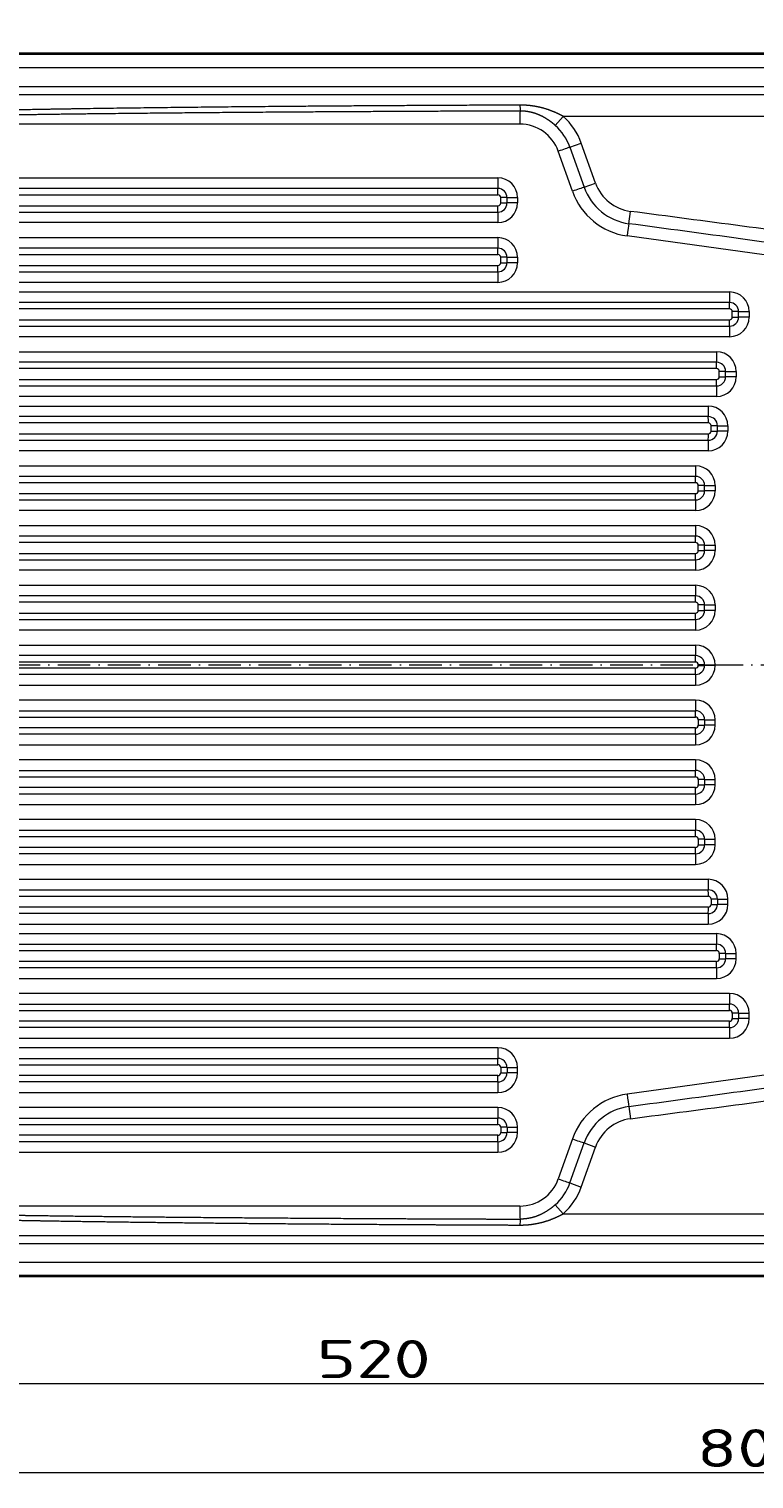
# Model space of a CAD drawing. Extents: x 57 to 1031, y -38 to 880.
# Tile 2 of 6: x 324 to 591, y -38 to 496. Entities that reach past the tile are written whole.
import ezdxf
from ezdxf.enums import TextEntityAlignment as Align

# ---------------------------------------------------------------- set-up
doc = ezdxf.new("R2010")
doc.units = 0
doc.linetypes.add('DASHDOT', pattern=[18.5, 12, -3, 0.5, -3])
doc.layers.get('0').update_dxf_attribs({"lineweight": 13})
doc.styles.get("Standard").update_dxf_attribs({"font": 'isocp.shx'})
doc.dimstyles.get("Standard").update_dxf_attribs({"dimtxt": 2.5, "dimasz": 2.5, "dimexe": 1.25, "dimexo": 0.625, "dimtad": 1, "dimcen": 2.5, "dimadec": 0, "dimazin": 0, "dimtfac": 1, "dimtmove": 0, "dimatfit": 0, "dimfxl": 0, "dimarcsym": 0})

# ---------------------------------------------------------------- blocks, each defined once
blk = doc.blocks.new('*D')
at = {"color": 7, "lineweight": 13}
for p, q in [((194.14, 744.3), (71.33, 744.3)), ((73.33, 529.3), (73.33, 744.3)), ((194.14, 744.3), (128.05, 744.3)), ((130.05, 694.3), (130.05, 744.3)), ((204.14, 694.3), (128.05, 694.3)), ((677.64, 529.3), (71.33, 529.3)), ((194.14, 486.51), (74.38, 486.51)), ((76.38, 36.51), (76.38, 486.51)), ((687.29, 240.94), (811.07, 347.7)), ((191.14, 259.51), (191.14, -37.77)), ((991.14, 259.51), (991.14, -37.77)), ((711.14, 216.61), (711.14, -4.98)), ((191.14, 39.51), (191.14, -4.98)), ((194.14, 36.51), (74.38, 36.51)), ((191.14, -2.98), (711.14, -2.98)), ((191.14, -35.77), (991.14, -35.77))]:
    blk.add_line(p, q, dxfattribs=at)
for points in [[(73.85, 742.37), (73.33, 744.3), (72.82, 742.37)], [(130.57, 742.37), (130.05, 744.3), (129.53, 742.37)], [(129.53, 696.23), (130.05, 694.3), (130.57, 696.23)], [(72.82, 531.23), (73.33, 529.3), (73.85, 531.23)], [(76.9, 484.58), (76.38, 486.51), (75.86, 484.58)], [(733.87, 280.43), (735, 282.09), (733.2, 281.22)], [(688.42, 242.59), (687.29, 240.94), (689.09, 241.81)], [(75.86, 38.44), (76.38, 36.51), (76.9, 38.44)], [(193.08, -2.47), (191.14, -2.98), (193.08, -3.5)], [(709.21, -3.5), (711.14, -2.98), (709.21, -2.47)], [(193.08, -35.26), (191.14, -35.77), (193.08, -36.29)], [(989.21, -36.29), (991.14, -35.77), (989.21, -35.26)]]:
    blk.add_lwpolyline(points, dxfattribs=at)
for s, height, rotation, p, p2 in [('50', 14, 90, (128.05, 705.76), (128.05, 732.84)), ('215', 14, 90, (71.33, 615.78), (71.33, 657.82)), ('60', 20, 40.7788, (780.46, 323.94), (809.77, 349.22)), ('%%c', 20, 40.7788, (768.6, 313.71), (779.71, 323.29)), ('450', 14, 90, (74.38, 240.5), (74.38, 282.53))]:
    blk.add_text(s, height=height, rotation=rotation, dxfattribs=at).set_placement(p, p2, align=Align.FIT)
for s, p, p2 in [('520', (430.13, -0.98), (472.16, -0.98)), ('800', (570.13, -33.77), (612.16, -33.77))]:
    blk.add_text(s, height=14, dxfattribs=at).set_placement(p, p2, align=Align.FIT)
blk = doc.blocks.new('BLOCK14')
at = {"color": 7, "lineweight": 35}
for p, q in [((395, 225), (-395, 225)), ((395, -225), (-395, -225))]:
    blk.add_line(p, q, dxfattribs=at)
at = {"color": 7, "lineweight": 13}
for p, q in [((-395, 220), (395, 220)), ((370, 212.95), (-370, 212.95)), ((370, 209.97), (-370, 209.97)), ((-86.16, 199.19), (-379.17, 199.19)), ((370, 202), (-70.17, 202)), ((-366.18, 179.38), (-94.28, 179.38)), ((-94.24, 175.48), (-366.14, 175.48)), ((-366.12, 173.13), (-94.23, 173.13)), ((-366.14, 166.79), (-94.24, 166.79)), ((-366.12, 169.13), (-94.23, 169.13)), ((-94.28, 162.89), (-366.18, 162.89)), ((-366.18, 157.38), (-94.28, 157.38)), ((30.21, 147.31), (-46.68, 157.98)), ((-94.24, 153.48), (-366.14, 153.48)), ((-366.12, 151.13), (-94.23, 151.13)), ((-366.14, 144.79), (-94.24, 144.79)), ((-366.12, 147.13), (-94.23, 147.13)), ((-94.28, 140.89), (-366.18, 140.89)), ((-366.18, 137.38), (-8.96, 137.38)), ((-8.93, 133.48), (-366.14, 133.48)), ((-8.91, 131.13), (-366.12, 131.13)), ((-366.14, 124.79), (-8.93, 124.79)), ((-366.12, 127.13), (-8.91, 127.13)), ((-8.96, 120.89), (-366.18, 120.89)), ((-366.18, 115.38), (-13.76, 115.38)), ((-13.73, 111.48), (-366.14, 111.48)), ((-13.71, 109.13), (-366.12, 109.13)), ((-366.14, 102.79), (-13.73, 102.79)), ((-366.12, 105.13), (-13.71, 105.13)), ((-13.76, 98.89), (-366.18, 98.89)), ((-366.18, 95.38), (-16.79, 95.38)), ((-16.75, 91.48), (-366.14, 91.48)), ((-16.73, 89.13), (-366.12, 89.13)), ((-366.14, 82.79), (-16.75, 82.79)), ((-366.12, 85.13), (-16.73, 85.13)), ((-16.79, 78.89), (-366.18, 78.89)), ((-366.18, 73.38), (-21.49, 73.38)), ((-21.46, 69.48), (-366.14, 69.48)), ((-21.44, 67.13), (-366.12, 67.13)), ((-366.14, 60.79), (-21.46, 60.79)), ((-366.12, 63.13), (-21.44, 63.13)), ((-21.49, 56.89), (-366.18, 56.89)), ((-366.18, 51.38), (-21.49, 51.38)), ((-21.46, 47.48), (-366.14, 47.48)), ((-21.44, 45.13), (-366.12, 45.13)), ((-366.14, 38.79), (-21.46, 38.79)), ((-366.12, 41.13), (-21.44, 41.13)), ((-21.49, 34.89), (-366.18, 34.89)), ((-366.18, 29.38), (-21.49, 29.38)), ((-21.46, 25.48), (-366.14, 25.48)), ((-21.44, 23.13), (-366.12, 23.13)), ((-366.14, 16.79), (-21.46, 16.79)), ((-366.12, 19.13), (-21.44, 19.13)), ((-21.49, 12.89), (-366.18, 12.89)), ((-366.18, 7.38), (-21.49, 7.38)), ((-21.46, 3.48), (-366.14, 3.48)), ((-21.44, 1.13), (-366.12, 1.13)), ((-21.46, -3.48), (-366.14, -3.48)), ((-21.44, -1.13), (-366.12, -1.13)), ((-366.18, -7.38), (-21.49, -7.38)), ((-21.49, -12.89), (-366.18, -12.89)), ((-366.14, -16.79), (-21.46, -16.79)), ((-366.12, -19.13), (-21.44, -19.13)), ((-21.46, -25.48), (-366.14, -25.48)), ((-21.44, -23.13), (-366.12, -23.13)), ((-366.18, -29.38), (-21.49, -29.38)), ((-21.49, -34.89), (-366.18, -34.89)), ((-366.14, -38.79), (-21.46, -38.79)), ((-366.12, -41.13), (-21.44, -41.13)), ((-21.46, -47.48), (-366.14, -47.48)), ((-21.44, -45.13), (-366.12, -45.13)), ((-366.18, -51.38), (-21.49, -51.38)), ((-21.49, -56.89), (-366.18, -56.89)), ((-366.14, -60.79), (-21.46, -60.79)), ((-366.12, -63.13), (-21.44, -63.13)), ((-21.44, -67.13), (-366.12, -67.13)), ((-366.18, -73.38), (-21.49, -73.38)), ((-21.46, -69.48), (-366.14, -69.48)), ((-16.79, -78.89), (-366.18, -78.89)), ((-366.14, -82.79), (-16.75, -82.79)), ((-366.12, -85.13), (-16.73, -85.13)), ((-16.73, -89.13), (-366.12, -89.13)), ((-366.18, -95.38), (-16.79, -95.38)), ((-16.75, -91.48), (-366.14, -91.48)), ((-13.76, -98.89), (-366.18, -98.89)), ((-366.14, -102.79), (-13.73, -102.79)), ((-366.12, -105.13), (-13.71, -105.13)), ((-13.73, -111.48), (-366.14, -111.48)), ((-13.71, -109.13), (-366.12, -109.13)), ((-366.18, -115.38), (-13.76, -115.38)), ((-8.96, -120.89), (-366.18, -120.89)), ((-366.14, -124.79), (-8.93, -124.79)), ((-366.12, -127.13), (-8.91, -127.13)), ((-8.91, -131.13), (-366.12, -131.13)), ((-366.18, -137.38), (-8.96, -137.38)), ((-8.93, -133.48), (-366.14, -133.48)), ((-94.28, -140.89), (-366.18, -140.89)), ((-366.14, -144.79), (-94.24, -144.79)), ((-366.12, -147.13), (-94.23, -147.13)), ((30.21, -147.31), (-46.68, -157.98)), ((-94.24, -153.48), (-366.14, -153.48)), ((-94.23, -151.13), (-366.12, -151.13)), ((-366.18, -157.38), (-94.28, -157.38)), ((-94.28, -162.89), (-366.18, -162.89)), ((-366.14, -166.79), (-94.24, -166.79)), ((-366.12, -169.13), (-94.23, -169.13)), ((-94.24, -175.48), (-366.14, -175.48)), ((-94.23, -173.13), (-366.12, -173.13)), ((-366.18, -179.38), (-94.28, -179.38)), ((-86.16, -199.19), (-379.17, -199.19)), ((-70.17, -202), (370, -202)), ((-370, -209.97), (370, -209.97)), ((-370, -212.95), (370, -212.95)), ((395, -220), (-395, -220))]:
    blk.add_line(p, q, dxfattribs=at)
at = {"color": 7, "lineweight": 13, "ltscale": 0.110937}
for p, q in [((-73.12, 198.68), (-70.17, 202)), ((-73.12, -198.68), (-70.17, -202))]:
    blk.add_line(p, q, dxfattribs=at)
at = {"color": 7, "lineweight": 13, "ltscale": 0.390604}
for p, q in [((-66.82, 174.44), (-72.01, 189.17)), ((-66.82, -174.44), (-72.01, -189.17))]:
    blk.add_line(p, q, dxfattribs=at)
at = {"color": 7, "lineweight": 13, "ltscale": 0.1114}
for p, q in [((-67.73, 190.67), (-63.53, 192.16)), ((-67.73, -190.67), (-63.53, -192.16))]:
    blk.add_line(p, q, dxfattribs=at)
at = {"color": 7, "lineweight": 13, "ltscale": 0.390611}
for p, q in [((-67.73, 190.67), (-62.52, 175.94)), ((-67.73, -190.67), (-62.52, -175.94))]:
    blk.add_line(p, q, dxfattribs=at)
at = {"color": 7, "lineweight": 13, "ltscale": 0.390619}
for p, q in [((-58.3, 177.44), (-63.53, 192.16)), ((-63.53, -192.16), (-58.3, -177.44))]:
    blk.add_line(p, q, dxfattribs=at)
at = {"color": 7, "lineweight": 13, "ltscale": 0.11197}
for p, q in [((-62.52, 175.94), (-58.3, 177.44)), ((-62.52, -175.94), (-58.3, -177.44))]:
    blk.add_line(p, q, dxfattribs=at)
at = {"color": 7, "lineweight": 13, "ltscale": 0.05}
for p, q in [((-93.23, 170.13), (-93.23, 172.13)), ((-90.9, 170.13), (-90.9, 172.13)), ((-87.03, 172.13), (-87.03, 170.13)), ((-93.23, 148.13), (-93.23, 150.13)), ((-90.9, 148.13), (-90.9, 150.13)), ((-87.03, 150.13), (-87.03, 148.13)), ((-7.91, 128.13), (-7.91, 130.13)), ((-5.59, 128.13), (-5.59, 130.13)), ((-1.72, 130.13), (-1.72, 128.13)), ((-12.71, 106.13), (-12.71, 108.13)), ((-10.39, 106.13), (-10.39, 108.13)), ((-6.52, 108.13), (-6.52, 106.13)), ((-15.73, 86.13), (-15.73, 88.13)), ((-13.41, 86.13), (-13.41, 88.13)), ((-9.54, 88.13), (-9.54, 86.13)), ((-20.44, 64.13), (-20.44, 66.13)), ((-18.12, 64.13), (-18.12, 66.13)), ((-14.25, 66.13), (-14.25, 64.13)), ((-20.44, 42.13), (-20.44, 44.13)), ((-18.12, 42.13), (-18.12, 44.13)), ((-14.25, 44.13), (-14.25, 42.13)), ((-20.44, 20.13), (-20.44, 22.13)), ((-18.12, 20.13), (-18.12, 22.13)), ((-14.25, 22.13), (-14.25, 20.13)), ((-20.44, -20.13), (-20.44, -22.13)), ((-18.12, -20.13), (-18.12, -22.13)), ((-20.44, -42.13), (-20.44, -44.13)), ((-18.12, -42.13), (-18.12, -44.13)), ((-20.44, -64.13), (-20.44, -66.13)), ((-18.12, -64.13), (-18.12, -66.13)), ((-15.73, -86.13), (-15.73, -88.13)), ((-13.41, -86.13), (-13.41, -88.13)), ((-12.71, -106.13), (-12.71, -108.13)), ((-10.39, -106.13), (-10.39, -108.13)), ((-7.91, -128.13), (-7.91, -130.13)), ((-5.59, -128.13), (-5.59, -130.13)), ((-93.23, -148.13), (-93.23, -150.13)), ((-90.9, -148.13), (-90.9, -150.13)), ((-93.23, -170.13), (-93.23, -172.13)), ((-90.9, -170.13), (-90.9, -172.13))]:
    blk.add_line(p, q, dxfattribs=at)
at = {"color": 7, "lineweight": 13, "ltscale": 0.058047}
for p, q in [((-90.9, 172.13), (-93.23, 172.13)), ((-93.23, 170.13), (-90.9, 170.13)), ((-90.9, 150.13), (-93.23, 150.13)), ((-93.23, 148.13), (-90.9, 148.13)), ((-5.59, 130.13), (-7.91, 130.13)), ((-7.91, 128.13), (-5.59, 128.13)), ((-10.39, 108.13), (-12.71, 108.13)), ((-12.71, 106.13), (-10.39, 106.13)), ((-13.41, 88.13), (-15.73, 88.13)), ((-15.73, 86.13), (-13.41, 86.13)), ((-18.12, 66.13), (-20.44, 66.13)), ((-20.44, 64.13), (-18.12, 64.13)), ((-18.12, 44.13), (-20.44, 44.13)), ((-20.44, 42.13), (-18.12, 42.13)), ((-18.12, 22.13), (-20.44, 22.13)), ((-20.44, 20.13), (-18.12, 20.13)), ((-18.12, 0.13), (-20.44, 0.13)), ((-20.44, -0.13), (-18.12, -0.13)), ((-18.12, -20.13), (-20.44, -20.13)), ((-20.44, -22.13), (-18.12, -22.13)), ((-18.12, -42.13), (-20.44, -42.13)), ((-20.44, -44.13), (-18.12, -44.13)), ((-18.12, -64.13), (-20.44, -64.13)), ((-20.44, -66.13), (-18.12, -66.13)), ((-13.41, -86.13), (-15.73, -86.13)), ((-15.73, -88.13), (-13.41, -88.13)), ((-10.39, -106.13), (-12.71, -106.13)), ((-12.71, -108.13), (-10.39, -108.13)), ((-5.59, -128.13), (-7.91, -128.13)), ((-7.91, -130.13), (-5.59, -130.13)), ((-90.9, -148.13), (-93.23, -148.13)), ((-93.23, -150.13), (-90.9, -150.13)), ((-90.9, -170.13), (-93.23, -170.13)), ((-93.23, -172.13), (-90.9, -172.13))]:
    blk.add_line(p, q, dxfattribs=at)
at = {"color": 7, "lineweight": 13, "ltscale": 0.096745}
for p, q in [((-90.9, 172.13), (-87.03, 172.13)), ((-87.03, 170.13), (-90.9, 170.13)), ((-90.9, 150.13), (-87.03, 150.13)), ((-87.03, 148.13), (-90.9, 148.13)), ((-5.59, 130.13), (-1.72, 130.13)), ((-1.72, 128.13), (-5.59, 128.13)), ((-10.39, 108.13), (-6.52, 108.13)), ((-6.52, 106.13), (-10.39, 106.13)), ((-13.41, 88.13), (-9.54, 88.13)), ((-9.54, 86.13), (-13.41, 86.13)), ((-18.12, 66.13), (-14.25, 66.13)), ((-14.25, 64.13), (-18.12, 64.13)), ((-18.12, 44.13), (-14.25, 44.13)), ((-14.25, 42.13), (-18.12, 42.13)), ((-18.12, 22.13), (-14.25, 22.13)), ((-14.25, 20.13), (-18.12, 20.13)), ((-18.12, 0.13), (-14.25, 0.13)), ((-14.25, -0.13), (-18.12, -0.13)), ((-18.12, -20.13), (-14.25, -20.13)), ((-14.25, -22.13), (-18.12, -22.13)), ((-18.12, -42.13), (-14.25, -42.13)), ((-14.25, -44.13), (-18.12, -44.13)), ((-18.12, -64.13), (-14.25, -64.13)), ((-14.25, -66.13), (-18.12, -66.13)), ((-13.41, -86.13), (-9.54, -86.13)), ((-9.54, -88.13), (-13.41, -88.13)), ((-10.39, -106.13), (-6.52, -106.13)), ((-6.52, -108.13), (-10.39, -108.13)), ((-5.59, -128.13), (-1.72, -128.13)), ((-1.72, -130.13), (-5.59, -130.13)), ((-90.9, -148.13), (-87.03, -148.13)), ((-87.03, -150.13), (-90.9, -150.13)), ((-90.9, -170.13), (-87.03, -170.13)), ((-87.03, -172.13), (-90.9, -172.13))]:
    blk.add_line(p, q, dxfattribs=at)
at = {"color": 7, "lineweight": 13, "ltscale": 0.114045}
for p, q in [((-46, 162.5), (-45.41, 167.02)), ((-46, -162.5), (-45.41, -167.02))]:
    blk.add_line(p, q, dxfattribs=at)
at = {"color": 7, "lineweight": 13, "ltscale": 0.003343}
for p, q in [((-20.44, 0), (-20.44, 0.13)), ((-20.44, -0.13), (-20.44, 0)), ((-18.12, 0), (-18.12, 0.13)), ((-18.12, 0), (-18.12, -0.13)), ((-14.25, 0.13), (-14.25, 0))]:
    blk.add_line(p, q, dxfattribs=at)
at = {"color": 7, "lineweight": 13, "ltscale": 0.003344}
blk.add_line((-14.25, -0.13), (-14.25, 0), dxfattribs=at)
at = {"color": 7, "lineweight": 13, "ltscale": 0.050001}
for p, q in [((-14.25, -22.13), (-14.25, -20.13)), ((-14.25, -44.13), (-14.25, -42.13)), ((-14.25, -66.13), (-14.25, -64.13)), ((-9.54, -88.13), (-9.54, -86.13)), ((-6.52, -108.13), (-6.52, -106.13)), ((-1.72, -130.13), (-1.72, -128.13)), ((-87.03, -150.13), (-87.03, -148.13)), ((-87.03, -172.13), (-87.03, -170.13))]:
    blk.add_line(p, q, dxfattribs=at)
at = {"color": 7, "lineweight": 13}
for centre, radius, start, end in [((189.23, 208.16), 275.36, 180.4161, 180.871), ((-86.16, 184.19), 15, 19.4018, 90), ((-86.01, 184.19), 19.39, 19.5054, 48.337), ((-85.94, 184.19), 23.78, 19.5704, 48.4853), ((-94.28, 172.13), 7.24, 359.9953, 89.995), ((-43.35, 182.75), 15.86, 199.5816, 262.5533), ((-94.25, 172.13), 3.34, 359.9953, 89.995), ((-94.23, 172.13), 1, 359.9953, 89.995), ((-43.24, 182.74), 25, 199.4018, 262.0973), ((-43.25, 182.75), 20.43, 199.4718, 262.2746), ((-94.28, 170.13), 7.24, 270.0054, 0.005), ((-94.25, 170.13), 3.34, 270.0054, 0.005), ((-94.23, 170.13), 1, 270.0054, 0.005), ((-3660.37, -27436.29), 27839.02, 82.36795, 82.538942), ((-7486.44, -54999.85), 55661.88, 82.232649, 82.318156), ((-94.28, 150.13), 7.24, 359.9953, 89.995), ((-94.25, 150.13), 3.34, 359.9953, 89.995), ((-94.23, 150.13), 1, 359.9953, 89.995), ((-94.28, 148.13), 7.24, 270.0054, 0.005), ((-94.25, 148.13), 3.34, 270.0054, 0.005), ((-94.23, 148.13), 1, 270.0054, 0.005), ((-8.96, 130.13), 7.24, 359.9953, 89.995), ((-8.93, 130.13), 3.34, 359.9953, 89.995), ((-8.96, 128.13), 7.24, 270.0054, 0.005), ((-8.93, 128.13), 3.34, 270.0054, 0.005), ((-8.91, 130.13), 1, 359.9953, 89.995), ((-8.91, 128.13), 1, 270.0054, 0.005), ((-13.76, 108.13), 7.24, 359.9953, 89.995), ((-13.73, 108.13), 3.34, 359.9953, 89.995), ((-13.71, 108.13), 1, 359.9953, 89.995), ((-13.76, 106.13), 7.24, 270.0054, 0.005), ((-13.73, 106.13), 3.34, 270.0054, 0.005), ((-13.71, 106.13), 1, 270.0054, 0.005), ((-16.79, 88.13), 7.24, 359.9953, 89.995), ((-16.75, 88.13), 3.34, 359.9953, 89.995), ((-16.79, 86.13), 7.24, 270.0054, 0.005), ((-16.75, 86.13), 3.34, 270.0054, 0.005), ((-16.73, 88.13), 1, 359.9953, 89.995), ((-16.73, 86.13), 1, 270.0054, 0.005), ((-21.49, 66.13), 7.24, 359.9953, 89.995), ((-21.46, 66.13), 3.34, 359.9953, 89.995), ((-21.49, 64.13), 7.24, 270.0054, 0.005), ((-21.46, 64.13), 3.34, 270.0054, 0.005), ((-21.44, 66.13), 1, 359.9953, 89.995), ((-21.44, 64.13), 1, 270.0054, 0.005), ((-21.49, 44.13), 7.24, 359.9953, 89.995), ((-21.46, 44.13), 3.34, 359.9953, 89.995), ((-21.44, 44.13), 1, 359.9953, 89.995), ((-21.49, 42.13), 7.24, 270.0054, 0.005), ((-21.46, 42.13), 3.34, 270.0054, 0.005), ((-21.44, 42.13), 1, 270.0054, 0.005), ((-21.49, 22.13), 7.24, 359.9953, 89.995), ((-21.46, 22.13), 3.34, 359.9953, 89.995), ((-21.44, 22.13), 1, 359.9953, 89.995), ((-21.49, 20.13), 7.24, 270.0054, 0.005), ((-21.46, 20.13), 3.34, 270.0054, 0.005), ((-21.44, 20.13), 1, 270.0054, 0.005), ((-21.49, 0.13), 7.24, 359.9951, 89.995), ((-21.46, 0.13), 3.34, 359.9951, 89.995), ((-21.44, 0.13), 1, 359.9951, 89.995), ((-21.49, -0.13), 7.25, 270.0087, 0.0013), ((-21.46, -0.13), 3.34, 270.005, 0.0049), ((-21.44, -0.13), 1, 270.0125, 359.9974), ((-21.49, -20.13), 7.25, 359.9986, 89.991), ((-21.46, -20.13), 3.34, 359.995, 89.9946), ((-21.44, -20.13), 1, 0.0024, 89.9872), ((-21.49, -22.13), 7.25, 270.0087, 0.0011), ((-21.46, -22.13), 3.34, 270.005, 0.0047), ((-21.44, -22.13), 1, 270.0125, 359.9973), ((-21.49, -42.13), 7.25, 359.9986, 89.991), ((-21.46, -42.13), 3.34, 359.995, 89.9946), ((-21.44, -42.13), 1, 0.0024, 89.9872), ((-21.49, -44.13), 7.25, 270.0087, 0.0011), ((-21.46, -44.13), 3.34, 270.005, 0.0047), ((-21.44, -44.13), 1, 270.0125, 359.9973), ((-21.49, -64.13), 7.25, 359.9986, 89.991), ((-21.46, -64.13), 3.34, 359.995, 89.9946), ((-21.44, -64.13), 1, 0.0024, 89.9872), ((-21.49, -66.13), 7.25, 270.0087, 0.0011), ((-21.46, -66.13), 3.34, 270.005, 0.0047), ((-21.44, -66.13), 1, 270.0125, 359.9973), ((-16.79, -86.13), 7.25, 359.9986, 89.991), ((-16.75, -86.13), 3.34, 359.995, 89.9946), ((-16.73, -86.13), 1, 0.0024, 89.9872), ((-16.79, -88.13), 7.25, 270.0087, 0.0011), ((-16.75, -88.13), 3.34, 270.005, 0.0047), ((-16.73, -88.13), 1, 270.0125, 359.9973), ((-13.76, -106.13), 7.25, 359.9986, 89.991), ((-13.73, -106.13), 3.34, 359.995, 89.9946), ((-13.71, -106.13), 1, 0.0024, 89.9872), ((-13.76, -108.13), 7.25, 270.0087, 0.0011), ((-13.73, -108.13), 3.34, 270.005, 0.0047), ((-13.71, -108.13), 1, 270.0125, 359.9973), ((-8.96, -128.13), 7.25, 359.9986, 89.991), ((-8.93, -128.13), 3.34, 359.995, 89.9946), ((-8.91, -128.13), 1, 0.0024, 89.9872), ((-8.96, -130.13), 7.25, 270.0087, 0.0011), ((-8.93, -130.13), 3.34, 270.005, 0.0047), ((-8.91, -130.13), 1, 270.0125, 359.9973), ((-94.28, -148.13), 7.25, 359.9986, 89.991), ((-94.25, -148.13), 3.34, 359.995, 89.9946), ((-94.23, -148.13), 1, 0.0024, 89.9872), ((-94.28, -150.13), 7.25, 270.0087, 0.0011), ((-94.25, -150.13), 3.34, 270.005, 0.0047), ((-94.23, -150.13), 1, 270.0125, 359.9973), ((-7484.92, 54988.64), 55650.57, 277.681828, 277.767352), ((-43.24, -182.74), 25, 97.9033, 160.5975), ((-3659.83, 27432.28), 27834.97, 277.461031, 277.632047), ((-94.28, -170.13), 7.25, 359.9986, 89.991), ((-43.25, -182.75), 20.43, 97.7251, 160.5282), ((-94.25, -170.13), 3.34, 359.995, 89.9946), ((-94.23, -170.13), 1, 0.0024, 89.9872), ((-43.35, -182.75), 15.86, 97.4456, 160.4194), ((-94.28, -172.13), 7.25, 270.0087, 0.0011), ((-94.25, -172.13), 3.34, 270.005, 0.0047), ((-94.23, -172.13), 1, 270.0125, 359.9973), ((-86.16, -184.19), 15, 270.0014, 340.5969), ((-86.01, -184.19), 19.39, 311.663, 340.4945), ((-85.94, -184.19), 23.78, 311.5145, 340.4298), ((189.23, -208.16), 275.36, 179.129, 179.5839)]:
    blk.add_arc(centre, radius, start, end, dxfattribs=at)
for centre, major_axis, ratio, start_param, end_param in [((-86.07, 199.19), (0, 5), 0.017452, 0.292637, 1.570796), ((-71.93, 189.17), (-4.72, -1.66), 0.005798, 3.612406, 4.728851), ((-94.19, 179.38), (0, 5), 0.017452, 1.570796, 2.466461), ((-94.28, 173.13), (0, -3), 0.017452, 1.570796, 2.466461), ((-66.74, 174.44), (4.72, 1.66), 0.005798, 0.460673, 1.587259), ((-94.19, 162.89), (0, 5), 0.017452, 0.675132, 1.570796), ((-94.28, 169.13), (0, -3), 0.017452, 0.675132, 1.570796), ((-46.59, 157.98), (-0.69, -4.95), 0.017287, 3.563439, 4.71479), ((-94.19, 157.38), (0, 5), 0.017452, 1.570796, 2.466461), ((-94.28, 151.13), (0, -3), 0.017452, 1.570796, 2.466461), ((-94.19, 140.89), (0, 5), 0.017452, 0.675132, 1.570796), ((-94.28, 147.13), (0, -3), 0.017452, 0.675132, 1.570796), ((-8.88, 137.38), (0, 5), 0.017452, 1.570796, 2.466461), ((-8.96, 131.13), (0, -3), 0.017452, 1.570796, 2.466461), ((-8.88, 120.89), (0, 5), 0.017452, 0.675132, 1.570796), ((-8.96, 127.13), (0, -3), 0.017452, 0.675132, 1.570796), ((-13.67, 115.38), (0, 5), 0.017452, 1.570796, 2.466461), ((-13.76, 109.13), (0, -3), 0.017452, 1.570796, 2.466461), ((-13.67, 98.89), (0, 5), 0.017452, 0.675132, 1.570796), ((-13.76, 105.13), (0, -3), 0.017452, 0.675132, 1.570796), ((-16.7, 95.38), (0, 5), 0.017452, 1.570796, 2.466461), ((-16.79, 89.13), (0, -3), 0.017452, 1.570796, 2.466461), ((-16.7, 78.89), (0, 5), 0.017452, 0.675132, 1.570796), ((-16.79, 85.13), (0, -3), 0.017452, 0.675131, 1.570796), ((-21.41, 73.38), (0, 5), 0.017452, 1.570796, 2.466461), ((-21.49, 67.13), (0, -3), 0.017452, 1.570796, 2.466461), ((-21.41, 56.89), (0, 5), 0.017452, 0.675132, 1.570796), ((-21.49, 63.13), (0, -3), 0.017452, 0.675131, 1.570796), ((-21.41, 51.38), (0, 5), 0.017452, 1.570796, 2.466461), ((-21.49, 45.13), (0, -3), 0.017452, 1.570796, 2.466461), ((-21.41, 34.89), (0, 5), 0.017452, 0.675132, 1.570796), ((-21.49, 41.13), (0, -3), 0.017452, 0.675131, 1.570796), ((-21.41, 29.38), (0, 5), 0.017452, 1.570796, 2.466461), ((-21.49, 23.13), (0, -3), 0.017452, 1.570796, 2.466461), ((-21.41, 12.89), (0, 5), 0.017452, 0.675132, 1.570796), ((-21.49, 19.13), (0, -3), 0.017452, 0.675131, 1.570796), ((-21.41, 7.38), (0, 5), 0.017452, 1.570796, 2.466461), ((-21.49, 1.13), (0, -3), 0.017452, 1.570796, 2.466461), ((-21.41, -7.38), (0, 5), 0.017452, 0.675132, 1.570796), ((-21.49, -1.13), (0, -3), 0.017452, 0.675131, 1.570796), ((-21.41, -12.89), (0, 5), 0.017452, 1.570796, 2.466461), ((-21.49, -19.13), (0, -3), 0.017452, 1.570796, 2.466461), ((-21.41, -29.38), (0, 5), 0.017452, 0.675132, 1.570796), ((-21.49, -23.13), (0, -3), 0.017452, 0.675132, 1.570796), ((-21.41, -34.89), (0, 5), 0.017452, 1.570796, 2.466461), ((-21.49, -41.13), (0, -3), 0.017452, 1.570796, 2.466461), ((-21.41, -51.38), (0, 5), 0.017452, 0.675132, 1.570796), ((-21.49, -45.13), (0, -3), 0.017452, 0.675132, 1.570796), ((-21.41, -56.89), (0, 5), 0.017452, 1.570796, 2.466461), ((-21.49, -63.13), (0, -3), 0.017452, 1.570796, 2.466461), ((-21.49, -67.13), (0, -3), 0.017452, 0.675132, 1.570796), ((-21.41, -73.38), (0, 5), 0.017452, 0.675132, 1.570796), ((-16.7, -78.89), (0, 5), 0.017452, 1.570796, 2.466461), ((-16.79, -85.13), (0, -3), 0.017452, 1.570796, 2.466461), ((-16.79, -89.13), (0, -3), 0.017452, 0.675131, 1.570796), ((-16.7, -95.38), (0, 5), 0.017452, 0.675132, 1.570796), ((-13.67, -98.89), (0, 5), 0.017452, 1.570796, 2.466461), ((-13.76, -105.13), (0, -3), 0.017452, 1.570796, 2.466461), ((-13.67, -115.38), (0, 5), 0.017452, 0.675132, 1.570796), ((-13.76, -109.13), (0, -3), 0.017452, 0.675131, 1.570796), ((-8.88, -120.89), (0, 5), 0.017452, 1.570796, 2.466461), ((-8.96, -127.13), (0, -3), 0.017452, 1.570796, 2.466461), ((-8.96, -131.13), (0, -3), 0.017452, 0.675131, 1.570796), ((-8.88, -137.38), (0, 5), 0.017452, 0.675132, 1.570796), ((-94.19, -140.89), (0, 5), 0.017452, 1.570796, 2.466461), ((-94.28, -147.13), (0, -3), 0.017452, 1.570796, 2.466461), ((-94.19, -157.38), (0, 5), 0.017452, 0.675132, 1.570796), ((-94.28, -151.13), (0, -3), 0.017452, 0.675131, 1.570796), ((-46.59, -157.98), (0.69, -4.95), 0.017287, 4.709988, 5.861339), ((-94.19, -162.89), (0, 5), 0.017452, 1.570796, 2.466461), ((-94.28, -169.13), (0, -3), 0.017452, 1.570796, 2.466461), ((-94.19, -179.38), (0, 5), 0.017452, 0.675132, 1.570796), ((-94.28, -173.13), (0, -3), 0.017452, 0.675131, 1.570796), ((-66.74, -174.44), (-4.72, 1.66), 0.005798, 1.554335, 2.68092), ((-71.93, -189.17), (4.72, -1.66), 0.005798, 4.695927, 5.812372), ((-86.07, -199.19), (0, 5), 0.017452, 1.570796, 2.848955)]:
    blk.add_ellipse(centre, major_axis=major_axis, ratio=ratio, start_param=start_param, end_param=end_param, dxfattribs=at)
for points, knots in [([(-86.12, 206.16), (-114.52, 206.05), (-142.92, 205.9), (-171.25, 205.7), (-211.01, 205.33), (-250.76, 204.75), (-262.13, 204.57), (-284.84, 204.16), (-307.55, 203.65), (-318.91, 203.37), (-335.94, 202.89), (-352.97, 202.32), (-358.65, 202.13), (-364.32, 201.92), (-370, 201.7)], [0, 0, 0, 0, 0, 0, 245.917199, 245.917199, 245.917199, 344.287748, 344.287748, 344.287748, 442.661431, 442.661431, 442.661431, 491.85098, 491.85098, 491.85098, 491.85098, 491.85098, 491.85098]), ([(-86.1, 203.98), (-114.5, 203.89), (-142.9, 203.76), (-171.24, 203.6), (-205.32, 203.34), (-239.39, 202.96), (-245.07, 202.9), (-262.1, 202.68), (-279.12, 202.43), (-290.47, 202.25), (-313.17, 201.83), (-335.87, 201.32), (-347.22, 201.03), (-358.57, 200.71), (-369.92, 200.35)], [0, 0, 0, 0, 0, 0, 200.811969, 200.811969, 200.811969, 240.947357, 240.947357, 240.947357, 321.227116, 321.227116, 321.227116, 401.497189, 401.497189, 401.497189, 401.497189, 401.497189, 401.497189]), ([(-70.17, 202), (-71.31, 202.62), (-72.48, 203.2), (-73.68, 203.73), (-76.15, 204.68), (-78.72, 205.38), (-80.04, 205.65), (-82.04, 205.97), (-84.08, 206.12), (-84.76, 206.15), (-85.44, 206.17), (-86.12, 206.16)], [0, 0, 0, 0, 0, 0, 11.500917, 11.500917, 11.500917, 23.099481, 23.099481, 23.099481, 28.943811, 28.943811, 28.943811, 28.943811, 28.943811, 28.943811]), ([(-73.12, 198.68), (-73.78, 199.27), (-74.47, 199.84), (-75.19, 200.37), (-76.41, 201.19), (-77.69, 201.89), (-78.2, 202.15), (-79.25, 202.63), (-80.32, 203.03), (-80.86, 203.21), (-82.22, 203.59), (-83.6, 203.84), (-84.43, 203.93), (-85.26, 203.98), (-86.1, 203.98)], [0, 0, 0, 0, 0, 0, 6.415055, 6.415055, 6.415055, 10.64566, 10.64566, 10.64566, 14.841561, 14.841561, 14.841561, 21.04725, 21.04725, 21.04725, 21.04725, 21.04725, 21.04725]), ([(-370, -201.7), (-352.98, -202.36), (-335.96, -202.92), (-318.95, -203.39), (-299.11, -203.86), (-279.24, -204.25), (-276.4, -204.3), (-270.72, -204.41), (-265.04, -204.51), (-262.21, -204.56), (-253.68, -204.7), (-245.16, -204.83), (-239.49, -204.91), (-216.77, -205.22), (-194.04, -205.47), (-177, -205.63), (-148.6, -205.84), (-120.2, -206.01), (-108.84, -206.07), (-97.48, -206.12), (-86.12, -206.16)], [0, 0, 0, 0, 0, 0, 147.469047, 147.469047, 147.469047, 172.064519, 172.064519, 172.064519, 196.659991, 196.659991, 196.659991, 245.875511, 245.875511, 245.875511, 393.460356, 393.460356, 393.460356, 491.839548, 491.839548, 491.839548, 491.839548, 491.839548, 491.839548]), ([(-369.92, -200.35), (-364.24, -200.53), (-358.57, -200.7), (-352.89, -200.86), (-341.54, -201.16), (-330.19, -201.44), (-324.51, -201.57), (-313.16, -201.82), (-301.81, -202.04), (-296.14, -202.14), (-284.78, -202.34), (-273.43, -202.51), (-267.76, -202.6), (-245.05, -202.91), (-222.34, -203.16), (-205.31, -203.32), (-176.92, -203.54), (-148.53, -203.71), (-137.17, -203.77), (-120.14, -203.85), (-103.12, -203.92), (-97.44, -203.94), (-91.77, -203.96), (-86.1, -203.98)], [0, 0, 0, 0, 0, 0, 40.146235, 40.146235, 40.146235, 80.299746, 80.299746, 80.299746, 120.442128, 120.442128, 120.442128, 160.607951, 160.607951, 160.607951, 281.054095, 281.054095, 281.054095, 361.351172, 361.351172, 361.351172, 401.477484, 401.477484, 401.477484, 401.477484, 401.477484, 401.477484]), ([(-86.12, -206.16), (-84.09, -206.17), (-82.04, -206.02), (-80.03, -205.71), (-77.09, -205), (-74.29, -203.96), (-73.37, -203.58), (-72.18, -203.04), (-71.02, -202.45), (-70.74, -202.3), (-70.46, -202.15), (-70.17, -202)], [0, 0, 0, 0, 0, 0, 17.450389, 17.450389, 17.450389, 26.10184, 26.10184, 26.10184, 28.939675, 28.939675, 28.939675, 28.939675, 28.939675, 28.939675]), ([(-73.12, -198.68), (-74, -199.47), (-74.93, -200.2), (-75.9, -200.88), (-78.15, -202.23), (-80.56, -203.19), (-81.93, -203.58), (-83.6, -203.87), (-85.28, -203.96), (-85.55, -203.97), (-85.83, -203.98), (-86.1, -203.98)], [0, 0, 0, 0, 0, 0, 8.540544, 8.540544, 8.540544, 19.032827, 19.032827, 19.032827, 21.064823, 21.064823, 21.064823, 21.064823, 21.064823, 21.064823])]:
    blk.add_open_spline(points, degree=5, knots=knots, dxfattribs=at)

msp = doc.modelspace()

# ---------------------------------------------------------------- linework, layer by layer
at = {"color": 7, "linetype": 'DASHDOT', "lineweight": 13}
msp.add_line((1031.223, 261.511), (177.945, 261.511), dxfattribs=at)

# ---------------------------------------------------------------- block references
at = {"lineweight": 0}
msp.add_blockref('BLOCK14', (591.143, 261.511), dxfattribs=at)

# ---------------------------------------------------------------- dimensions: what is measured, and where the dimension line sits
at = {"color": 0, "lineweight": 0}
for base, p1, p2, angle, middle, dimtype in [((191.143, -35.773), (991.143, 261.511), (191.143, 261.511), 180, (591.143, -35.773), 161), ((76.382, 486.511), (196.143, 36.511), (196.143, 486.511), 90, (76.382, 261.511), 161), ((711.143, -2.984), (191.143, 41.511), (711.143, 218.611), 359.99809, (451.143, -2.984), 160), ((130.05, 694.301), (196.143, 744.301), (206.143, 694.301), 269.99857, (130.05, 719.301), 160), ((73.333, 529.301), (196.143, 744.301), (679.643, 529.301), 269.99857, (73.333, 636.801), 160)]:
    dim = msp.add_linear_dim(base=base, p1=p1, p2=p2, angle=angle, dimstyle='Standard', dxfattribs=at)
    dim.commit()
    dim.dimension.update_dxf_attribs({"geometry": '*D', "text_midpoint": middle, "dimtype": dimtype})
dim = msp.add_diameter_dim_2p(p1=(687.29, 240.937), p2=(734.996, 282.085), text='%%c60', dimstyle='Standard', dxfattribs=at)
dim.commit()
dim.dimension.update_dxf_attribs({"geometry": '*D', "text_midpoint": (790.49, 329.95), "dimtype": 163})

doc.saveas('drawing.dxf')
